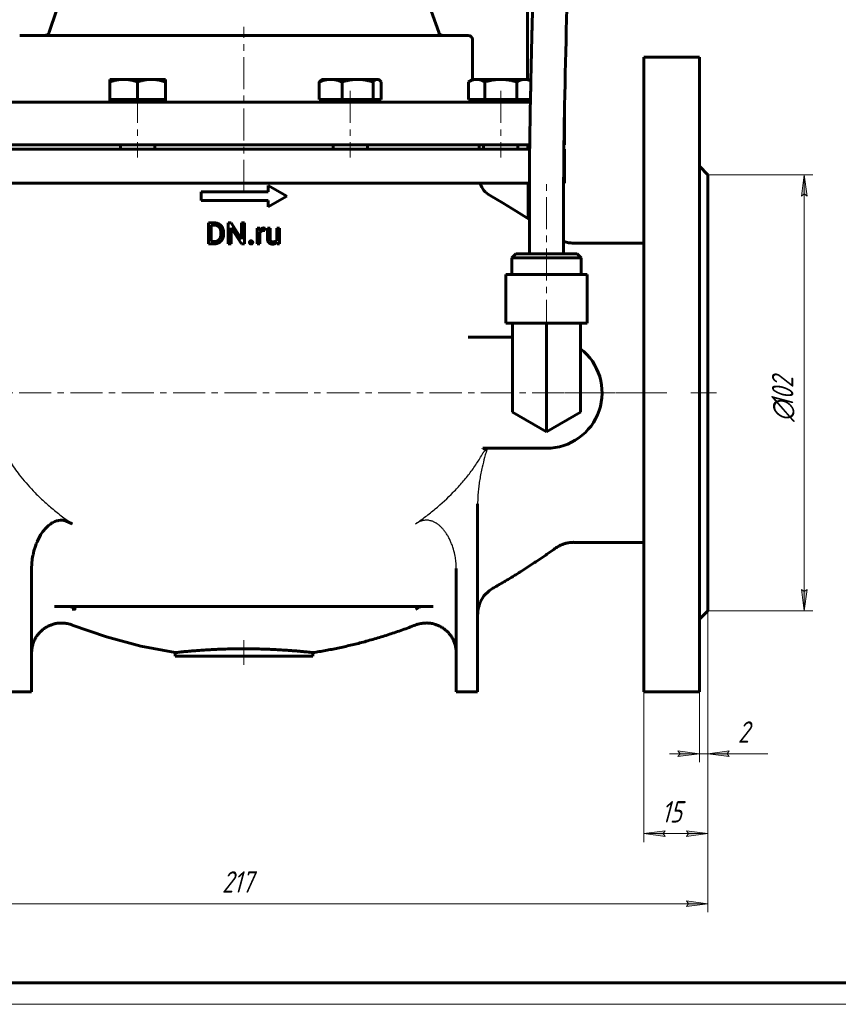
# Model space of a CAD drawing. Header units: millimetres. Extents: x 0 to 594, y 0 to 420.
# Tile 2 of 9: x 112 to 304, y 0 to 230. Entities that reach past the tile are written whole.
import ezdxf

# ---------------------------------------------------------------- set-up
doc = ezdxf.new("R2010")
doc.units = ezdxf.units.MM
for name, pattern in [('K5LT-1', [0]), ('K5LT_AXLED', [12, 7.5, -1.5, 1.5, -1.5]), ('K5LT_BASIC', [0]), ('K5LT_THIN', [0])]:
    doc.linetypes.add(name, pattern=pattern)
doc.layers.add('Системный слой', color=7, linetype='Continuous')
doc.layers.add('Системный слой (1)', color=251, linetype='Continuous', true_color=0x6c6c6c)
doc.styles.add('KDIMTEXTSTYLE', font='GOST_AU.SHX', dxfattribs={"width": 0.96, "oblique": 15, "height": 5})
doc.styles.add('KTEXTSTYLE', font='GOST_AU.SHX', dxfattribs={"width": 0.56, "height": 5})
doc.dimstyles.new('KDIMSTYLE (1.00)', dxfattribs={"dimtxt": 5, "dimasz": 1, "dimexe": 2, "dimexo": 0, "dimgap": 1, "dimtad": 1, "dimtxsty": 'KDIMTEXTSTYLE', "dimsah": 1, "dimcen": 0, "dimdle": 1, "dimadec": 0, "dimazin": 0, "dimtfac": 0.667, "dimtmove": 0, "dimatfit": 3, "dimfxl": 1, "dimtvp": 1, "dimtolj": 1, "dimtzin": 0, "dimarcsym": 0})

# ---------------------------------------------------------------- blocks, each defined once
blk = doc.blocks.new('U0')
at = {"layer": 'Системный слой (1)', "color": 143, "linetype": 'K5LT_BASIC', "lineweight": 60, "true_color": 0x33acca}
for p, q in [((164.86, 211.07), (98.61, 211.07)), ((231.86, 211.07), (164.86, 211.07))]:
    blk.add_line(p, q, dxfattribs=at)
blk = doc.blocks.new('U1')
at = {"layer": 'Системный слой (1)', "color": 143, "linetype": 'K5LT_BASIC', "lineweight": 60, "true_color": 0x33acca}
for p, q in [((231.62, 192.07), (98.61, 192.07)), ((239.86, 192.07), (239.62, 192.07))]:
    blk.add_line(p, q, dxfattribs=at)
blk = doc.blocks.new('U3')
at = {"layer": 'Системный слой (1)', "color": 143, "linetype": 'K5LT_BASIC', "lineweight": 60, "true_color": 0x33acca}
for p, q in [((231.68, 200.07), (98.61, 200.07)), ((239.86, 200.07), (239.68, 200.07))]:
    blk.add_line(p, q, dxfattribs=at)
blk = doc.blocks.new('U4')
at = {"layer": 'Системный слой (1)', "color": 143, "linetype": 'K5LT_BASIC', "lineweight": 60, "true_color": 0x33acca}
for p, q in [((98.61, 201.07), (231.69, 201.07)), ((239.69, 201.07), (239.86, 201.07))]:
    blk.add_line(p, q, dxfattribs=at)
blk = doc.blocks.new('U5')
at = {"layer": 'Системный слой (1)', "color": 143, "linetype": 'K5LT_BASIC', "lineweight": 60, "true_color": 0x33acca}
for p, q in [((164.86, 226.67), (112.42, 226.67)), ((217.3, 226.67), (164.86, 226.67))]:
    blk.add_line(p, q, dxfattribs=at)
blk = doc.blocks.new('U6')
at = {"layer": 'Системный слой (1)', "color": 143, "linetype": 'K5LT_BASIC', "lineweight": 60, "true_color": 0x33acca}
for p, q in [((189.78, 264.73), (196.36, 256.88)), ((196.36, 256.88), (202.1, 247.66)), ((202.1, 247.66), (207.01, 237.08)), ((207.01, 237.08), (210.41, 227.38))]:
    blk.add_line(p, q, dxfattribs=at)
blk = doc.blocks.new('U7')
at = {"layer": 'Системный слой (1)', "color": 143, "linetype": 'K5LT_BASIC', "lineweight": 60, "true_color": 0x33acca}
for p, q in [((137.22, 261.77), (130.97, 253.37)), ((130.97, 253.37), (125.57, 243.6)), ((125.57, 243.6), (121, 232.48)), ((121, 232.48), (119.32, 227.38))]:
    blk.add_line(p, q, dxfattribs=at)
blk = doc.blocks.new('U9')
at = {"layer": 'Системный слой (1)', "color": 143, "linetype": 'K5LT_BASIC', "lineweight": 60, "true_color": 0x33acca}
for p, q in [((196.17, 216.36), (196.02, 216.37)), ((196.32, 216.31), (196.17, 216.36)), ((196.47, 216.24), (196.32, 216.31)), ((196.63, 216.13), (196.47, 216.24)), ((196.81, 215.98), (196.63, 216.13)), ((196.99, 215.79), (196.81, 215.98))]:
    blk.add_line(p, q, dxfattribs=at)
blk = doc.blocks.new('U10')
at = {"layer": 'Системный слой (1)', "color": 143, "linetype": 'K5LT_BASIC', "lineweight": 60, "true_color": 0x33acca}
for p, q in [((231.01, 216.33), (230.54, 216.37)), ((231.47, 216.22), (231.01, 216.33)), ((231.96, 216.03), (231.47, 216.22))]:
    blk.add_line(p, q, dxfattribs=at)
blk = doc.blocks.new('U12')
at = {"layer": 'Системный слой (1)', "color": 143, "linetype": 'K5LT_BASIC', "lineweight": 60, "true_color": 0x33acca}
for p, q in [((239.97, 178.34), (239.62, 178.46)), ((240.73, 178.17), (239.97, 178.34)), ((241.31, 178.1), (240.73, 178.17)), ((241.61, 178.08), (241.31, 178.1)), ((241.75, 178.07), (241.61, 178.08)), ((241.83, 178.07), (241.75, 178.07)), ((241.86, 178.07), (241.83, 178.07)), ((241.88, 178.07), (241.86, 178.07)), ((241.89, 178.07), (241.88, 178.07)), ((241.9, 178.07), (241.89, 178.07)), ((241.89, 178.07), (241.89, 178.07)), ((241.9, 178.07), (241.9, 178.07)), ((241.9, 178.07), (241.9, 178.07)), ((241.9, 178.07), (241.9, 178.07)), ((241.9, 178.07), (241.9, 178.07)), ((241.9, 178.07), (241.9, 178.07)), ((241.9, 178.07), (241.9, 178.07)), ((241.9, 178.07), (241.9, 178.07)), ((241.9, 178.07), (241.9, 178.07)), ((241.9, 178.07), (241.9, 178.07)), ((241.9, 178.07), (241.9, 178.07))]:
    blk.add_line(p, q, dxfattribs=at)
blk = doc.blocks.new('U14')
at = {"layer": 'Системный слой (1)', "color": 143, "linetype": 'K5LT_BASIC', "lineweight": 60, "true_color": 0x33acca}
for p, q in [((120.6, 112.91), (120.09, 112.66)), ((121.06, 113.08), (120.6, 112.91)), ((121.3, 113.14), (121.06, 113.08)), ((121.42, 113.17), (121.3, 113.14)), ((121.48, 113.18), (121.42, 113.17)), ((121.51, 113.19), (121.48, 113.18)), ((121.97, 113.24), (121.51, 113.19)), ((122.51, 113.24), (121.97, 113.24)), ((122.78, 113.21), (122.51, 113.24)), ((122.92, 113.19), (122.78, 113.21)), ((122.99, 113.17), (122.92, 113.19)), ((123.02, 113.17), (122.99, 113.17)), ((123.13, 113.14), (123.02, 113.17)), ((124.73, 112.41), (123.13, 113.14)), ((117.86, 110.59), (117.32, 109.79)), ((118.14, 110.95), (117.86, 110.59)), ((118.29, 111.13), (118.14, 110.95)), ((118.36, 111.21), (118.29, 111.13)), ((118.4, 111.26), (118.36, 111.21)), ((119.14, 111.99), (118.4, 111.26)), ((119.62, 112.36), (119.14, 111.99)), ((119.87, 112.53), (119.62, 112.36)), ((119.99, 112.61), (119.87, 112.53)), ((120.06, 112.64), (119.99, 112.61)), ((120.09, 112.66), (120.06, 112.64)), ((117.32, 109.79), (116.49, 108.19)), ((115.76, 106.07), (115.54, 105.12)), ((116.1, 107.18), (115.76, 106.07)), ((116.3, 107.72), (116.1, 107.18)), ((116.41, 107.99), (116.3, 107.72)), ((116.46, 108.12), (116.41, 107.99)), ((116.49, 108.19), (116.46, 108.12)), ((115.37, 104.16), (115.26, 103.12)), ((115.45, 104.67), (115.37, 104.16)), ((115.5, 104.93), (115.45, 104.67)), ((115.52, 105.06), (115.5, 104.93)), ((115.54, 105.12), (115.52, 105.06)), ((115.26, 103.12), (115.21, 101.94)), ((115.21, 101.94), (115.21, 101.93))]:
    blk.add_line(p, q, dxfattribs=at)
blk = doc.blocks.new('U15')
at = {"layer": 'Системный слой (1)', "color": 143, "linetype": 'K5LT_BASIC', "lineweight": 60, "true_color": 0x33acca}
for p, q in [((132.71, 85.96), (124.73, 88.73)), ((140.72, 83.81), (132.71, 85.96)), ((148.75, 82.27), (140.72, 83.81))]:
    blk.add_line(p, q, dxfattribs=at)
blk = doc.blocks.new('U17')
at = {"layer": 'Системный слой (1)', "color": 143, "linetype": 'K5LT_BASIC', "lineweight": 60, "true_color": 0x33acca}
for p, q in [((225.49, 187.42), (222.42, 189.18)), ((228.56, 185.57), (225.49, 187.42)), ((231.62, 183.62), (228.56, 185.57))]:
    blk.add_line(p, q, dxfattribs=at)
blk = doc.blocks.new('U18')
at = {"layer": 'Системный слой (1)', "color": 143, "linetype": 'K5LT_BASIC', "lineweight": 60, "true_color": 0x33acca}
for p, q in [((222.19, 96.74), (223.07, 97.33)), ((220.1, 94.04), (220.98, 95.52)), ((220.98, 95.52), (222.19, 96.74)), ((219.54, 91.85), (219.63, 92.47)), ((219.63, 92.47), (219.76, 93.07)), ((219.86, 93.41), (220.1, 94.04)), ((219.52, 91.23), (219.54, 91.85))]:
    blk.add_line(p, q, dxfattribs=at)
blk = doc.blocks.new('U65')
at = {"layer": 'Системный слой (1)', "color": 143, "linetype": 'K5LT_BASIC', "lineweight": 60, "true_color": 0x33acca}
for p, q in [((231.11, 253.07), (231.12, 240.84)), ((231.12, 240.84), (231.16, 228.61)), ((231.16, 228.61), (231.2, 216.37)), ((231.27, 201.07), (231.27, 200.74)), ((231.27, 200.74), (231.27, 200.4)), ((231.27, 200.4), (231.28, 200.07)), ((231.32, 192.07), (231.33, 189.31)), ((231.33, 189.31), (231.35, 186.54)), ((231.35, 186.54), (231.36, 183.79))]:
    blk.add_line(p, q, dxfattribs=at)
blk = doc.blocks.new('D0')
at = {"layer": 'Системный слой (1)'}
for points in [[(60.86, 23.54), (61.36, 24.19), (56.36, 23.54), (61.36, 22.88)], [(273.36, 23.54), (268.36, 24.19), (268.86, 23.54), (268.36, 22.88)]]:
    blk.add_hatch(color=7, dxfattribs=at).paths.add_polyline_path(points)
at = {"layer": 'Системный слой (1)', "color": 7, "linetype": 'K5LT_THIN', "lineweight": 18, "true_color": 0xffffff}
for p, q in [((56.36, 92.07), (56.36, 21.54)), ((273.36, 92.07), (273.36, 21.54)), ((56.36, 23.54), (61.36, 24.19)), ((61.36, 22.88), (56.36, 23.54)), ((61.36, 24.19), (60.86, 23.54)), ((60.86, 23.54), (61.36, 22.88)), ((268.86, 23.54), (268.36, 24.19)), ((268.36, 24.19), (273.36, 23.54)), ((273.36, 23.54), (268.36, 22.88)), ((268.36, 22.88), (268.86, 23.54))]:
    blk.add_line(p, q, dxfattribs=at)
blk.add_wipeout([(159.72, 24.54), (159.72, 31.92), (169.59, 31.92), (169.59, 24.54)]).dxf.layer = 'Системный слой (1)'
blk.add_line((273.36, 23.54), (56.36, 23.54), dxfattribs=at)
at = {"layer": 'Системный слой (1)', "color": 7, "insert": (159.72, 31.12), "char_height": 5, "attachment_point": 1, "style": 'KTEXTSTYLE'}
blk.add_mtext('\\H5.0;\\W1.000;\\Q15;\\Q15;\\W0.960;217', dxfattribs=at)
blk = doc.blocks.new('KDIMARROW_01')
at = {"layer": 'Системный слой'}
blk.add_hatch(color=0, dxfattribs=at).paths.add_polyline_path([(0, 0), (-5, 0.66), (-4.5, 0), (-5, -0.66)])
at = {"layer": 'Системный слой', "color": 0, "linetype": 'K5LT_THIN', "lineweight": 18}
for p, q in [((-4.5, 0), (-5, 0.66)), ((-5, 0.66), (0, 0)), ((0, 0), (-5, -0.66)), ((-5, -0.66), (-4.5, 0))]:
    blk.add_line(p, q, dxfattribs=at)
at = {"layer": 'Системный слой (1)', "color": 0, "linetype": 'K5LT_THIN', "lineweight": 18}
blk.add_line((164.86, 143.07), (163.86, 143.07), dxfattribs=at)
blk = doc.blocks.new('D1')
at = {"layer": 'Системный слой (1)'}
for points in [[(296.57, 189.07), (295.91, 194.07), (295.26, 189.07), (295.91, 189.57)], [(295.91, 92.07), (296.57, 97.07), (295.91, 96.57), (295.26, 97.07)]]:
    blk.add_hatch(color=7, dxfattribs=at).paths.add_polyline_path(points)
at = {"layer": 'Системный слой (1)', "color": 7, "linetype": 'K5LT_THIN', "lineweight": 18, "true_color": 0xffffff}
for p, q in [((273.36, 194.07), (297.91, 194.07)), ((295.26, 189.07), (295.91, 194.07)), ((295.91, 194.07), (296.57, 189.07)), ((295.91, 189.57), (295.26, 189.07)), ((296.57, 189.07), (295.91, 189.57)), ((295.91, 92.07), (295.26, 97.07)), ((295.26, 97.07), (295.91, 96.57)), ((295.91, 96.57), (296.57, 97.07)), ((296.57, 97.07), (295.91, 92.07)), ((273.36, 92.07), (297.91, 92.07))]:
    blk.add_line(p, q, dxfattribs=at)
blk.add_wipeout([(294.91, 136.28), (287.53, 136.28), (287.53, 149.33), (294.91, 149.33)]).dxf.layer = 'Системный слой (1)'
blk.add_line((295.91, 194.07), (295.91, 92.07), dxfattribs=at)
at = {"layer": 'Системный слой (1)', "color": 7, "char_height": 5, "attachment_point": 1, "rotation": 90, "style": 'KTEXTSTYLE'}
for s, insert in [('\\H5.0;\\W1.000;\\Q15;\\Q15;\\W0.960;102', (288.33, 139.58)), ('\\H5.0;\\W1.000;\\Q15;\\Q15;\\W0.960;∅', (288.33, 136.28))]:
    blk.add_mtext(s, dxfattribs=dict(at, insert=insert))
blk = doc.blocks.new('D2')
at = {"layer": 'Системный слой (1)', "color": 7, "linetype": 'K5LT_THIN', "lineweight": 18, "true_color": 0xffffff}
for p, q in [((273.36, 92.07), (273.36, 37.94)), ((258.36, 73.07), (258.36, 37.94))]:
    blk.add_line(p, q, dxfattribs=at)
blk.add_wipeout([(262.51, 40.94), (262.51, 48.32), (268.95, 48.32), (268.95, 40.94)]).dxf.layer = 'Системный слой (1)'
at = {"layer": 'Системный слой (1)'}
for points in [[(262.86, 39.94), (263.36, 40.6), (258.36, 39.94), (263.36, 39.28)], [(268.36, 39.28), (273.36, 39.94), (268.36, 40.6), (268.86, 39.94)]]:
    blk.add_hatch(color=7, dxfattribs=at).paths.add_polyline_path(points)
at = {"layer": 'Системный слой (1)', "color": 7, "linetype": 'K5LT_THIN', "lineweight": 18, "true_color": 0xffffff}
for p, q in [((258.36, 39.94), (263.36, 40.6)), ((263.36, 39.28), (258.36, 39.94)), ((258.36, 39.94), (273.36, 39.94)), ((263.36, 40.6), (262.86, 39.94)), ((262.86, 39.94), (263.36, 39.28)), ((268.86, 39.94), (268.36, 40.6)), ((268.36, 40.6), (273.36, 39.94)), ((273.36, 39.94), (268.36, 39.28)), ((268.36, 39.28), (268.86, 39.94))]:
    blk.add_line(p, q, dxfattribs=at)
at = {"layer": 'Системный слой (1)', "color": 7, "insert": (262.51, 47.53), "char_height": 5, "attachment_point": 1, "style": 'KTEXTSTYLE'}
blk.add_mtext('\\H5.0;\\W1.000;\\Q15;\\Q15;\\W0.960;15', dxfattribs=at)
blk = doc.blocks.new('D3')
at = {"layer": 'Системный слой (1)'}
for points in [[(271.36, 58.62), (266.36, 59.27), (266.86, 58.62), (266.36, 57.96)], [(277.86, 58.62), (278.36, 59.27), (273.36, 58.62), (278.36, 57.96)]]:
    blk.add_hatch(color=7, dxfattribs=at).paths.add_polyline_path(points)
at = {"layer": 'Системный слой (1)', "color": 7, "linetype": 'K5LT_THIN', "lineweight": 18, "true_color": 0xffffff}
for p, q in [((273.36, 92.07), (273.36, 56.62)), ((271.36, 73.07), (271.36, 56.62)), ((271.36, 58.62), (264.36, 58.62)), ((271.36, 58.62), (266.36, 59.27)), ((266.36, 59.27), (266.86, 58.62)), ((266.86, 58.62), (266.36, 57.96)), ((266.36, 57.96), (271.36, 58.62)), ((273.36, 58.62), (271.36, 58.62)), ((278.36, 59.27), (273.36, 58.62)), ((273.36, 58.62), (278.36, 57.96)), ((273.36, 58.62), (278.36, 58.62)), ((277.86, 58.62), (278.36, 59.27)), ((278.36, 57.96), (277.86, 58.62))]:
    blk.add_line(p, q, dxfattribs=at)
blk.add_wipeout([(280.36, 59.62), (280.36, 67), (285.16, 67), (285.16, 59.62)]).dxf.layer = 'Системный слой (1)'
for p, q in [((273.36, 58.62), (280.36, 58.62)), ((278.36, 58.62), (287.36, 58.62))]:
    blk.add_line(p, q, dxfattribs=at)
at = {"layer": 'Системный слой (1)', "color": 7, "insert": (280.36, 66.2), "char_height": 5, "attachment_point": 1, "style": 'KTEXTSTYLE'}
blk.add_mtext('\\H5.0;\\W1.000;\\Q15;\\Q15;\\W0.960;2', dxfattribs=at)
blk = doc.blocks.new('U116')
at = {"color": 143, "linetype": 'K5LT_BASIC', "lineweight": 60, "true_color": 0x33acca}
blk.add_line((589, 5), (20, 5), dxfattribs=at)
at = {"color": 7, "linetype": 'K5LT_THIN', "lineweight": 18, "true_color": 0xffffff}
blk.add_line((594, 0), (0, 0), dxfattribs=at)

msp = doc.modelspace()

# ---------------------------------------------------------------- linework, layer by layer
at = {"layer": 'Системный слой (1)', "color": 30, "linetype": 'K5LT_AXLED', "lineweight": 18, "true_color": 0xff8000}
for p, q in [((164.863, 190.072), (164.863, 228.672)), ((139.988, 213.672), (139.988, 198.072)), ((189.737, 213.672), (189.737, 198.072)), ((224.915, 213.672), (224.915, 198.072)), ((235.616, 157.328), (235.616, 192.584)), ((263.78, 143.072), (85.825, 143.072)), ((239.9, 143.072), (260.363, 143.072)), ((269.363, 143.072), (275.363, 143.072)), ((164.863, 79.422), (164.863, 85.173))]:
    msp.add_line(p, q, dxfattribs=at)
at = {"layer": 'Системный слой (1)', "color": 143, "linetype": 'K5LT_BASIC', "lineweight": 60, "true_color": 0x33acca}
for p, q in [((218.304, 216.308), (218.304, 225.672)), ((271.363, 221.572), (258.363, 221.572)), ((258.363, 221.572), (258.363, 73.072)), ((271.363, 221.572), (271.363, 73.072)), ((133.488, 216.372), (136.738, 216.372)), ((133.488, 215.792), (133.488, 216.372)), ((133.488, 211.672), (133.488, 215.792)), ((136.738, 216.372), (143.238, 216.372)), ((139.988, 211.672), (139.988, 215.792)), ((143.238, 216.372), (146.488, 216.372)), ((146.488, 216.372), (146.488, 215.792)), ((146.488, 211.672), (146.488, 215.792)), ((182.488, 211.672), (182.488, 215.792)), ((183.237, 216.372), (183.008, 216.24)), ((183.237, 216.372), (185.141, 216.372)), ((185.141, 216.372), (191.42, 216.372)), ((187.795, 211.672), (187.795, 215.792)), ((191.42, 216.372), (196.016, 216.372)), ((195.045, 211.672), (195.045, 215.792)), ((196.016, 216.372), (196.237, 216.372)), ((196.237, 216.372), (196.467, 216.24)), ((196.987, 211.672), (196.987, 215.792)), ((218.415, 216.372), (217.41, 215.792)), ((217.41, 211.672), (217.41, 215.792)), ((218.415, 216.372), (219.286, 216.372)), ((219.286, 216.372), (224.915, 216.372)), ((221.162, 211.672), (221.162, 215.792)), ((224.915, 216.372), (230.544, 216.372)), ((228.668, 211.672), (228.668, 215.792)), ((230.544, 216.372), (231.415, 216.372)), ((231.415, 216.372), (231.961, 216.057)), ((136.738, 211.672), (133.488, 211.672)), ((133.488, 211.672), (133.488, 211.072)), ((139.988, 211.672), (136.738, 211.672)), ((143.238, 211.672), (139.988, 211.672)), ((146.488, 211.672), (143.238, 211.672)), ((146.488, 211.672), (146.488, 211.072)), ((185.141, 211.672), (182.488, 211.672)), ((183.237, 211.672), (183.237, 211.072)), ((187.795, 211.672), (185.141, 211.672)), ((191.42, 211.672), (187.795, 211.672)), ((195.045, 211.672), (191.42, 211.672)), ((196.016, 211.672), (195.045, 211.672)), ((196.987, 211.672), (196.016, 211.672)), ((196.237, 211.672), (196.237, 211.072)), ((219.286, 211.672), (217.41, 211.672)), ((218.415, 211.672), (218.415, 211.072)), ((221.162, 211.672), (219.286, 211.672)), ((224.915, 211.672), (221.162, 211.672)), ((228.668, 211.672), (224.915, 211.672)), ((230.544, 211.672), (228.668, 211.672)), ((231.87, 211.672), (230.544, 211.672)), ((231.415, 211.672), (231.415, 211.072)), ((239.863, 201.072), (239.863, 210.072)), ((135.988, 201.072), (135.988, 200.072)), ((143.988, 201.072), (143.988, 200.072)), ((185.737, 201.072), (185.737, 200.072)), ((193.737, 201.072), (193.737, 200.072)), ((219.863, 201.072), (219.863, 200.072)), ((220.915, 201.072), (220.915, 200.072)), ((228.915, 201.072), (228.915, 200.072)), ((239.863, 200.072), (239.863, 192.072)), ((273.363, 194.072), (271.363, 196.072)), ((273.363, 194.072), (273.363, 92.072)), ((170.533, 191.577), (170.533, 190.077)), ((174.863, 189.077), (170.533, 191.577)), ((154.863, 190.077), (154.863, 188.077)), ((170.533, 190.077), (154.863, 190.077)), ((174.863, 189.077), (170.533, 186.577)), ((231.616, 175.584), (231.616, 190.584)), ((239.616, 175.584), (239.616, 190.584)), ((170.533, 188.077), (154.863, 188.077)), ((170.533, 188.077), (170.533, 186.577)), ((156.567, 182.797), (156.567, 177.906)), ((157.951, 182.797), (156.567, 182.797)), ((157.215, 182.266), (157.215, 178.433)), ((157.951, 182.266), (157.215, 182.266)), ((161.846, 182.797), (161.197, 182.797)), ((161.197, 182.797), (161.197, 177.906)), ((164.318, 179.015), (161.846, 182.797)), ((164.959, 182.797), (164.318, 182.797)), ((164.318, 182.797), (164.318, 179.015)), ((164.959, 182.797), (164.959, 177.906)), ((159.466, 180.503), (159.466, 180.204)), ((160.107, 180.496), (160.107, 180.204)), ((164.308, 177.906), (161.846, 181.678)), ((161.846, 181.678), (161.846, 177.906)), ((167.982, 181.54), (167.982, 177.906)), ((168.587, 181.54), (167.982, 181.54)), ((168.599, 181.125), (168.587, 181.54)), ((168.604, 180.488), (168.604, 177.906)), ((169.739, 181.561), (169.736, 180.983)), ((170.35, 181.54), (170.35, 179.196)), ((170.972, 181.54), (170.35, 181.54)), ((170.972, 181.54), (170.972, 179.189)), ((172.587, 181.54), (172.587, 178.896)), ((173.212, 181.54), (172.587, 181.54)), ((173.212, 181.54), (173.212, 177.906)), ((157.215, 177.906), (156.567, 177.906)), ((157.89, 178.433), (157.215, 178.433)), ((157.89, 177.906), (157.215, 177.906)), ((161.846, 177.906), (161.197, 177.906)), ((164.959, 177.906), (164.308, 177.906)), ((168.604, 177.906), (167.982, 177.906)), ((172.617, 177.906), (172.605, 178.266)), ((173.212, 177.906), (172.617, 177.906)), ((241.9, 178.072), (258.363, 178.072)), ((228.472, 175.584), (227.52, 174.632)), ((242.76, 175.584), (228.472, 175.584)), ((242.76, 175.584), (243.712, 174.632)), ((227.52, 170.708), (227.52, 174.632)), ((227.52, 174.632), (243.712, 174.632)), ((243.712, 170.708), (243.712, 174.632)), ((245.141, 170.708), (226.091, 170.708)), ((226.091, 159.328), (226.091, 170.708)), ((245.141, 159.328), (245.141, 170.708)), ((245.141, 159.328), (226.091, 159.328)), ((227.691, 159.328), (227.691, 143.072)), ((235.616, 159.328), (235.616, 143.072)), ((243.541, 159.328), (243.541, 143.072)), ((221.685, 156.072), (217.325, 156.072)), ((227.691, 156.072), (221.685, 156.072)), ((227.691, 138.497), (227.691, 143.072)), ((235.616, 133.922), (235.616, 143.072)), ((243.541, 138.497), (243.541, 143.072)), ((235.616, 133.922), (227.691, 138.497)), ((243.541, 138.497), (235.616, 133.922)), ((221.685, 130.072), (220.69, 130.072)), ((221.685, 130.072), (235.616, 130.072)), ((219.516, 117.096), (219.516, 73.072)), ((241.9, 108.072), (258.363, 108.072)), ((115.21, 101.933), (115.21, 73.072)), ((214.516, 101.933), (214.516, 73.072)), ((209.14, 93.072), (120.584, 93.072)), ((219.863, 93.072), (219.722, 93.072)), ((219.863, 93.41), (219.863, 93.072)), ((273.363, 92.072), (271.363, 90.072)), ((148.746, 82.273), (148.746, 81.422)), ((180.979, 81.422), (148.746, 81.422)), ((180.979, 82.273), (180.979, 81.422)), ((110.21, 73.072), (115.21, 73.072)), ((214.516, 73.072), (219.516, 73.072)), ((271.363, 73.072), (258.363, 73.072))]:
    msp.add_line(p, q, dxfattribs=at)
for centre, radius, start, end in [((217.304, 225.672), 1, 0, 90), ((219.304, 212.072), 1, 203.57193, 207.28422), ((238.863, 210.072), 1, 0, 11.1652), ((224.863, 193.548), 5, 197.41449, 240.80048), ((235.616, 143.072), 13, 270, 52.43941)]:
    msp.add_arc(centre, radius, start, end, dxfattribs=at)
for points, degree, knots in [([(198.459, 397.543), (198.923, 397.543), (199.385, 397.533), (200.47, 397.483), (201.092, 397.435), (202.716, 397.256), (203.718, 397.091), (205.666, 396.655), (206.61, 396.39), (208.483, 395.748), (209.421, 395.366), (211.238, 394.501), (212.116, 394.022), (213.48, 393.177), (213.98, 392.845), (215.382, 391.849), (216.281, 391.13), (218.074, 389.526), (218.966, 388.631), (220.756, 386.634), (221.637, 385.532), (223.325, 383.192), (224.129, 381.956), (225.65, 379.385), (226.367, 378.047), (227.714, 375.308), (228.343, 373.906), (229.454, 371.222), (229.948, 369.937), (230.883, 367.331), (231.324, 366.01), (232.158, 363.342), (232.551, 361.996), (233.507, 358.503), (234.038, 356.342), (235.012, 351.982), (235.454, 349.789), (236.191, 345.77), (236.497, 343.957), (237.349, 338.5), (237.833, 334.817), (238.265, 330.979), (238.287, 330.816), (238.347, 330.13), (238.425, 329.612), (238.889, 324.277), (239.374, 319.49), (239.866, 312.023), (240.029, 309.373), (240.229, 304.858), (240.323, 302.964), (240.489, 298.449), (240.575, 295.833), (240.814, 286.479), (240.813, 279.7), (240.896, 272.425), (240.889, 271.908), (240.891, 270.276), (240.889, 269.18), (240.859, 264.742), (240.833, 261.406), (240.778, 255.548), (240.736, 253.001), (240.476, 237.096), (240.121, 223.674), (239.8, 208.153), (239.765, 206.033), (239.718, 202.973), (239.7, 202.023), (239.689, 200.739), (239.681, 200.405), (239.659, 197.405), (239.636, 194.739), (239.615, 191.627), (239.616, 191.181), (239.616, 190.692), (239.616, 190.629), (239.616, 190.584)], 3, [0, 0, 0, 0, 0.2367398, 0.2367398, 0.5523929, 0.5523929, 1.0601969, 1.0601969, 1.544577, 1.544577, 2.0325219, 2.0325219, 2.5056027, 2.5056027, 2.786157, 2.786157, 3.3095432, 3.3095432, 3.8676201, 3.8676201, 4.4866758, 4.4866758, 5.1076555, 5.1076555, 5.7286352, 5.7286352, 6.3496149, 6.3496149, 6.902071, 6.902071, 7.4545271, 7.4545271, 8.0069832, 8.0069832, 8.878645, 8.878645, 9.7503067, 9.7503067, 10.4647525, 10.4647525, 11.8936441, 11.8936441, 11.957174, 11.957174, 12.1596985, 12.1596985, 14.0275982, 14.0275982, 15.0393762, 15.0393762, 15.7710527, 15.7710527, 16.7866206, 16.7866206, 19.3923494, 19.3923494, 19.5944868, 19.5944868, 20.0224919, 20.0224919, 21.3096182, 21.3096182, 22.284422, 22.284422, 27.4673207, 27.4673207, 28.2839464, 28.2839464, 28.6508928, 28.6508928, 28.7793703, 28.7793703, 29.8086143, 29.8086143, 29.9805003, 29.9805003, 29.9976215, 29.9976215, 29.9976215, 29.9976215]), ([(198.459, 389.543), (199.285, 389.543), (200.101, 389.499), (201.643, 389.323), (202.362, 389.201), (203.733, 388.886), (204.39, 388.698), (205.689, 388.244), (206.325, 387.983), (207.607, 387.366), (208.245, 387.014), (209.504, 386.223), (210.129, 385.781), (210.895, 385.175), (211.052, 385.047), (211.894, 384.343), (212.571, 383.71), (213.965, 382.254), (214.677, 381.42), (216.13, 379.531), (216.868, 378.453), (218.221, 376.26), (218.838, 375.16), (220.009, 372.879), (220.562, 371.702), (221.605, 369.3), (222.094, 368.077), (222.996, 365.651), (223.412, 364.449), (224.2, 362.013), (224.574, 360.775), (225.495, 357.524), (226.01, 355.497), (226.956, 351.402), (227.387, 349.333), (228.025, 345.976), (228.255, 344.687), (228.906, 340.823), (229.29, 338.241), (229.867, 333.9), (230.079, 332.162), (230.334, 329.921), (230.391, 329.413), (230.57, 327.704), (230.696, 326.505), (231.473, 318.431), (231.926, 311.467), (232.284, 303.587), (232.325, 302.638), (232.412, 300.41), (232.475, 299.136), (232.67, 290.013), (232.872, 282.137), (232.889, 273.692), (232.89, 273.067), (232.89, 271.93), (232.896, 271.419), (232.876, 269.958), (232.888, 269.019), (232.859, 264.742), (232.851, 261.404), (232.66, 248.672), (232.49, 239.323), (232.239, 228.316), (232.202, 226.775), (232.1, 222.169), (232.029, 219.12), (231.961, 216.038), (231.961, 216.02), (231.93, 214.558), (231.902, 213.112), (231.866, 211.473), (231.862, 211.272), (231.791, 207.742), (231.75, 204.404), (231.685, 200.74), (231.681, 200.405), (231.658, 197.859), (231.632, 195.648), (231.62, 192.981), (231.619, 192.529), (231.617, 191.579), (231.616, 191.074), (231.616, 190.584)], 3, [0, 0, 0, 0, 0.5128274, 0.5128274, 0.9633147, 0.9633147, 1.3823798, 1.3823798, 1.8004774, 1.8004774, 2.2156063, 2.2156063, 2.6340813, 2.6340813, 2.7442583, 2.7442583, 3.2201145, 3.2201145, 3.7482523, 3.7482523, 4.3577321, 4.3577321, 4.916947, 4.916947, 5.4761619, 5.4761619, 6.0353768, 6.0353768, 6.5697468, 6.5697468, 7.1041169, 7.1041169, 7.9661339, 7.9661339, 8.828151, 8.828151, 9.3598415, 9.3598415, 10.4232224, 10.4232224, 11.1281492, 11.1281492, 11.3353124, 11.3353124, 11.8241419, 11.8241419, 14.625981, 14.625981, 15.0103738, 15.0103738, 15.5291672, 15.5291672, 18.7024563, 18.7024563, 18.9561097, 18.9561097, 19.1642918, 19.1642918, 19.5477813, 19.5477813, 20.896602, 20.896602, 24.701958, 24.701958, 25.3251477, 25.3251477, 26.5669107, 26.5669107, 26.5744593, 26.5744593, 27.1580496, 27.1580496, 27.2386994, 27.2386994, 28.5867422, 28.5867422, 28.7213537, 28.7213537, 29.6159124, 29.6159124, 29.7995151, 29.7995151, 29.9975085, 29.9975085, 29.9975085, 29.9975085]), ([(118.363, 226.672), (118.363, 226.672), (118.363, 226.672), (118.406, 226.675), (118.448, 226.675), (118.5, 226.682), (118.51, 226.683), (118.537, 226.688), (118.553, 226.691), (118.577, 226.696), (118.585, 226.698), (118.596, 226.7), (118.6, 226.701), (118.605, 226.703), (118.607, 226.703), (118.611, 226.704), (118.612, 226.704), (118.616, 226.705), (118.617, 226.706), (118.622, 226.707), (118.625, 226.708), (118.635, 226.71), (118.641, 226.712), (118.66, 226.718), (118.673, 226.722), (118.71, 226.735), (118.735, 226.744), (118.8, 226.772), (118.84, 226.792), (118.915, 226.838), (118.951, 226.862), (119.019, 226.916), (119.05, 226.945), (119.111, 227.008), (119.14, 227.042), (119.193, 227.113), (119.217, 227.151), (119.26, 227.229), (119.279, 227.269), (119.304, 227.333), (119.312, 227.356), (119.319, 227.379)], 3, [0, 0, 0, 0, 0.0007402, 0.0007402, 2.9086237, 2.9086237, 3.5994299, 3.5994299, 4.7408175, 4.7408175, 5.2826521, 5.2826521, 5.5398694, 5.5398694, 5.6619745, 5.6619745, 5.7840796, 5.7840796, 5.8991062, 5.8991062, 6.12562, 6.12562, 6.576878, 6.576878, 7.4758548, 7.4758548, 9.2738083, 9.2738083, 12.3228529, 12.3228529, 15.2971106, 15.2971106, 18.2256668, 18.2256668, 21.2493878, 21.2493878, 24.307853, 24.307853, 27.3431721, 27.3431721, 29, 29, 29, 29]), ([(211.362, 226.672), (211.362, 226.672), (211.362, 226.672), (211.32, 226.675), (211.277, 226.675), (211.225, 226.682), (211.215, 226.683), (211.188, 226.688), (211.172, 226.691), (211.148, 226.696), (211.14, 226.698), (211.129, 226.7), (211.125, 226.701), (211.12, 226.703), (211.118, 226.703), (211.115, 226.704), (211.113, 226.704), (211.11, 226.705), (211.108, 226.706), (211.103, 226.707), (211.1, 226.708), (211.09, 226.71), (211.084, 226.712), (211.065, 226.718), (211.053, 226.722), (211.015, 226.735), (210.991, 226.744), (210.926, 226.772), (210.886, 226.792), (210.81, 226.838), (210.774, 226.862), (210.707, 226.916), (210.675, 226.945), (210.614, 227.008), (210.586, 227.041), (210.533, 227.113), (210.508, 227.151), (210.465, 227.229), (210.446, 227.269), (210.421, 227.333), (210.413, 227.356), (210.406, 227.379)], 3, [0, 0, 0, 0, 0.0007402, 0.0007402, 2.9085174, 2.9085174, 3.5995137, 3.5995137, 4.7408146, 4.7408146, 5.2826217, 5.2826217, 5.5398324, 5.5398324, 5.6619374, 5.6619374, 5.7840425, 5.7840425, 5.899069, 5.899069, 6.1255827, 6.1255827, 6.5768405, 6.5768405, 7.4758168, 7.4758168, 9.2737693, 9.2737693, 12.3227595, 12.3227595, 15.2968713, 15.2968713, 18.2252183, 18.2252183, 21.2489008, 21.2489008, 24.3076061, 24.3076061, 27.3434998, 27.3434998, 29, 29, 29, 29]), ([(169.464, 181.608), (169.168, 181.608), (168.741, 181.356), (168.601, 181.129), (168.599, 181.125)], 2, [0, 0, 0, 1.4876313, 2.9752626, 3, 3, 3]), ([(168.604, 180.488), (168.668, 180.641), (168.889, 180.875), (169.054, 180.943)], 2, [0, 0, 0, 0.9676076, 2, 2, 2]), ([(221.645, 129.694), (221.644, 129.694), (221.641, 129.696), (221.637, 129.697), (221.632, 129.699), (221.626, 129.701), (221.588, 129.716), (221.483, 129.757), (221.337, 129.815), (221.176, 129.879), (220.998, 129.951), (220.834, 130.016), (220.724, 130.059), (220.69, 130.072)], 3, [0, 0, 0, 0, 0.0531014, 0.106953, 0.1617365, 0.2381782, 0.3548507, 1.662981, 4.4526949, 6.3395353, 8.5626332, 12.3265661, 14, 14, 14, 14]), ([(241.9, 108.073), (241.9, 108.073), (241.899, 108.073), (241.898, 108.073), (241.897, 108.073), (241.894, 108.073), (241.892, 108.073), (241.887, 108.073), (241.884, 108.073), (241.874, 108.073), (241.868, 108.073), (241.849, 108.073), (241.836, 108.073), (241.799, 108.072), (241.774, 108.072), (241.702, 108.07), (241.654, 108.069), (241.513, 108.063), (241.421, 108.057), (241.147, 108.034), (240.967, 108.012), (240.503, 107.936), (240.22, 107.872), (239.664, 107.71), (239.391, 107.612), (238.859, 107.383), (238.601, 107.252), (238.173, 107.001), (237.999, 106.889), (237.831, 106.769)], 3, [0, 0, 0, 0, 0.0086951, 0.0086951, 0.0217376, 0.0217376, 0.0456491, 0.0456491, 0.0912981, 0.0912981, 0.1804225, 0.1804225, 0.3543237, 0.3543237, 0.693431, 0.693431, 1.3542556, 1.3542556, 2.6411247, 2.6411247, 5.1453029, 5.1453029, 9.1451942, 9.1451942, 13.1450855, 13.1450855, 17.1449769, 17.1449769, 19.999066, 19.999066, 19.999066, 19.999066]), ([(124.73, 92.42), (125.257, 92.396), (125.582, 92.493), (124.843, 92.843), (124.367, 93.021), (123.965, 93.072), (123.757, 93.072)], 3, [0, 0, 0, 0, 1.6480339, 3.2947954, 5.0783783, 7, 7, 7, 7]), ([(204.995, 92.42), (205.085, 92.49), (205.223, 92.587), (205.43, 92.71), (205.625, 92.811), (205.86, 92.909), (206.1, 92.984), (206.308, 93.03), (206.535, 93.063), (206.692, 93.072), (206.796, 93.072)], 3, [0, 0, 0, 0, 1.8195227, 2.7307413, 3.9483868, 5.474589, 7.0039667, 8.2311435, 9.1534821, 11, 11, 11, 11]), ([(219.863, 93.41), (219.863, 93.41), (219.861, 93.406), (219.854, 93.392), (219.846, 93.375), (219.833, 93.349), (219.816, 93.312), (219.794, 93.263), (219.772, 93.208), (219.748, 93.146), (219.731, 93.098), (219.722, 93.072)], 3, [0, 0, 0, 0, 1.9024652, 3.0298027, 4.28362, 5.4061806, 7.0373421, 8.4100026, 9.6889932, 10.8796261, 12, 12, 12, 12]), ([(124.73, 88.732), (124.728, 88.733), (124.724, 88.735), (124.718, 88.737), (124.714, 88.738), (124.703, 88.743), (124.696, 88.745), (124.676, 88.753), (124.663, 88.758), (124.623, 88.773), (124.597, 88.782), (124.519, 88.81), (124.468, 88.828), (124.315, 88.878), (124.214, 88.909), (123.912, 88.994), (123.711, 89.041), (123.204, 89.136), (122.896, 89.173), (122.278, 89.207), (121.967, 89.203), (121.355, 89.156), (121.053, 89.112), (120.462, 88.986), (120.174, 88.905), (119.602, 88.703), (119.319, 88.582), (118.768, 88.302), (118.5, 88.143), (117.989, 87.793), (117.746, 87.602), (117.303, 87.203), (117.101, 86.996), (116.724, 86.559), (116.548, 86.328), (116.223, 85.84), (116.074, 85.583), (115.813, 85.054), (115.699, 84.783), (115.5, 84.212), (115.417, 83.912), (115.292, 83.305), (115.249, 82.999), (115.216, 82.528), (115.21, 82.365), (115.21, 82.202)], 3, [0.0005184, 0.0005184, 0.0005184, 0.0005184, 0.0126526, 0.0126526, 0.0316315, 0.0316315, 0.0664261, 0.0664261, 0.1328522, 0.1328522, 0.2625413, 0.2625413, 0.5155932, 0.5155932, 1.0090444, 1.0090444, 1.9706417, 1.9706417, 3.4050089, 3.4050089, 4.8436151, 4.8436151, 6.2573305, 6.2573305, 7.643846, 7.643846, 9.0711934, 9.0711934, 10.5133692, 10.5133692, 11.9448539, 11.9448539, 13.2819201, 13.2819201, 14.6253608, 14.6253608, 16.0032334, 16.0032334, 17.3642894, 17.3642894, 18.8058402, 18.8058402, 20.2395171, 20.2395171, 20.9980231, 20.9980231, 20.9980231, 20.9980231]), ([(204.995, 88.733), (204.998, 88.734), (205.002, 88.736), (205.008, 88.738), (205.012, 88.74), (205.023, 88.744), (205.03, 88.747), (205.05, 88.754), (205.063, 88.759), (205.103, 88.774), (205.129, 88.784), (205.207, 88.811), (205.258, 88.829), (205.411, 88.879), (205.512, 88.91), (205.814, 88.995), (206.015, 89.042), (206.522, 89.137), (206.83, 89.174), (207.448, 89.208), (207.758, 89.205), (208.371, 89.157), (208.673, 89.114), (209.264, 88.988), (209.552, 88.906), (210.123, 88.705), (210.407, 88.583), (210.958, 88.303), (211.226, 88.145), (211.737, 87.795), (211.98, 87.603), (212.423, 87.204), (212.625, 86.998), (213.002, 86.56), (213.178, 86.329), (213.503, 85.841), (213.652, 85.584), (213.913, 85.055), (214.027, 84.784), (214.225, 84.213), (214.308, 83.913), (214.434, 83.306), (214.476, 83), (214.51, 82.529), (214.516, 82.366), (214.516, 82.203)], 3, [0, 0, 0, 0, 0.0126527, 0.0126527, 0.0316319, 0.0316319, 0.0664269, 0.0664269, 0.1328538, 0.1328538, 0.2625445, 0.2625445, 0.5155995, 0.5155995, 1.0090566, 1.0090566, 1.9706654, 1.9706654, 3.4050753, 3.4050753, 4.8437282, 4.8437282, 6.257487, 6.257487, 7.6440497, 7.6440497, 9.0714381, 9.0714381, 10.5136425, 10.5136425, 11.9451394, 11.9451394, 13.2822069, 13.2822069, 14.6258613, 14.6258613, 16.0037125, 16.0037125, 17.3647537, 17.3647537, 18.8062626, 18.8062626, 20.2398843, 20.2398843, 20.9980231, 20.9980231, 20.9980231, 20.9980231]), ([(148.746, 82.273), (148.747, 82.273), (148.812, 82.28), (149.101, 82.312), (149.515, 82.357), (149.97, 82.405), (150.551, 82.464), (151.363, 82.543), (152.176, 82.616), (152.889, 82.677), (153.411, 82.719), (154.371, 82.793), (155.316, 82.859), (156.487, 82.931), (157.543, 82.989), (158.605, 83.039), (159.958, 83.092), (161.65, 83.143), (163.451, 83.169), (164.535, 83.173), (164.863, 83.173)], 3, [0, 0, 0, 0, 1.4618632, 2.9396691, 4.3563815, 5.2706177, 6.1373464, 7.8341857, 9.3107813, 9.5203471, 10.5722207, 11.2103182, 12.7993279, 13.5811322, 14.7100928, 15.819631, 16.4807102, 18.3063483, 20.187747, 21, 21, 21, 21]), ([(164.863, 83.173), (165.541, 83.173), (166.899, 83.164), (168.909, 83.121), (170.61, 83.062), (171.857, 83.005), (173.063, 82.942), (174.28, 82.868), (175.337, 82.794), (176.154, 82.732), (176.754, 82.684), (177.596, 82.612), (178.206, 82.557), (178.799, 82.5), (179.177, 82.463), (179.738, 82.407), (180.218, 82.356), (180.633, 82.311), (180.906, 82.281), (180.979, 82.273), (180.979, 82.273)], 3, [0, 0, 0, 0, 1.6858364, 3.3767043, 5.0727674, 6.1331488, 6.7686647, 8.4615747, 9.7326418, 10.1577146, 11.2275936, 11.8737922, 13.3857009, 13.8180904, 14.6831841, 15.3278966, 17.029264, 18.0641267, 19.3514562, 21, 21, 21, 21])]:
    msp.add_open_spline(points, degree=degree, knots=knots, dxfattribs=at)
for points, weights in [([(136.738, 216.372), (135.23, 216.372), (133.488, 215.792)], [1, 1.0379548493, 1]), ([(139.988, 215.792), (138.247, 216.372), (136.738, 216.372)], [1, 1.0379548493, 1]), ([(143.238, 216.372), (141.73, 216.372), (139.988, 215.792)], [1, 1.0379548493, 1]), ([(146.488, 215.792), (144.747, 216.372), (143.238, 216.372)], [1, 1.0379548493, 1]), ([(185.141, 216.372), (183.91, 216.372), (182.488, 215.792)], [1, 1.0379548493, 1]), ([(182.488, 215.792), (182.762, 216.098), (183.008, 216.24)], [1, 1.01965971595, 1.01895289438]), ([(187.795, 215.792), (186.373, 216.372), (185.141, 216.372)], [1, 1.0379548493, 1]), ([(191.42, 216.372), (189.737, 216.372), (187.795, 215.792)], [1, 1.0379548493, 1]), ([(195.045, 215.792), (193.102, 216.372), (191.42, 216.372)], [1, 1.0379548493, 1]), ([(196.016, 216.372), (195.565, 216.372), (195.045, 215.792)], [1, 1.0379548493, 1]), ([(219.286, 216.372), (218.415, 216.372), (217.41, 215.792)], [1, 1.0379548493, 1]), ([(221.162, 215.792), (220.157, 216.372), (219.286, 216.372)], [1, 1.0379548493, 1]), ([(224.915, 216.372), (223.173, 216.372), (221.162, 215.792)], [1, 1.0379548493, 1]), ([(228.668, 215.792), (226.657, 216.372), (224.915, 216.372)], [1, 1.0379548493, 1]), ([(230.544, 216.372), (229.673, 216.372), (228.668, 215.792)], [1, 1.0379548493, 1])]:
    msp.add_rational_spline(points, weights, degree=2, dxfattribs=at)
for points in [[(160.107, 180.496), (160.107, 181.026), (159.798, 181.876), (159.224, 182.478), (158.431, 182.797), (157.951, 182.797)], [(159.466, 180.503), (159.466, 180.922), (159.264, 181.577), (158.875, 182.031), (158.314, 182.266), (157.951, 182.266)], [(157.89, 177.906), (158.401, 177.906), (159.217, 178.225), (159.798, 178.823), (160.107, 179.673), (160.107, 180.204)], [(157.89, 178.433), (158.414, 178.433), (159.113, 178.873), (159.466, 179.669), (159.466, 180.204)], [(169.054, 180.943), (169.218, 181.01), (169.433, 181.01)], [(169.433, 181.01), (169.521, 181.01), (169.658, 181), (169.736, 180.983)], [(169.739, 181.561), (169.706, 181.577), (169.531, 181.608), (169.464, 181.608)], [(166.239, 178.502), (166.14, 178.393), (166.14, 178.235)], [(166.14, 178.235), (166.14, 178.081), (166.239, 177.973)], [(166.527, 178.611), (166.339, 178.611), (166.239, 178.502)], [(166.239, 177.973), (166.339, 177.866), (166.527, 177.866)], [(166.814, 178.502), (166.715, 178.611), (166.527, 178.611)], [(166.527, 177.866), (166.715, 177.866), (166.814, 177.973)], [(166.913, 178.235), (166.913, 178.393), (166.814, 178.502)], [(166.814, 177.973), (166.913, 178.081), (166.913, 178.235)], [(170.35, 179.196), (170.35, 178.833), (170.436, 178.574)], [(170.436, 178.574), (170.521, 178.316), (170.679, 178.155)], [(170.679, 178.155), (170.837, 177.993), (171.057, 177.916)], [(171.027, 178.784), (170.972, 178.944), (170.972, 179.189)], [(171.178, 178.532), (171.082, 178.625), (171.027, 178.784)], [(171.057, 177.916), (171.277, 177.839), (171.543, 177.839)], [(171.64, 178.366), (171.512, 178.366), (171.274, 178.44), (171.178, 178.532)], [(171.543, 177.839), (171.932, 177.839), (172.204, 177.965)], [(172.268, 178.519), (172.036, 178.366), (171.64, 178.366)], [(172.204, 177.965), (172.445, 178.076), (172.605, 178.266)], [(172.587, 178.896), (172.484, 178.661), (172.268, 178.519)], [(237.831, 106.768), (230.471, 101.509), (223.071, 97.326)], [(204.996, 88.733), (193.039, 84.118), (180.979, 82.273)]]:
    msp.add_open_spline(points, degree=2, dxfattribs=at)
at = {"layer": 'Системный слой (1)', "color": 7, "linetype": 'K5LT-1'}
for points, knots in [([(221.645, 129.693), (221.587, 129.497), (221.415, 128.904), (221.046, 127.574), (220.638, 125.945), (220.271, 124.225), (220.011, 122.797), (219.803, 121.388), (219.645, 119.978), (219.541, 118.545), (219.516, 117.578), (219.516, 117.096)], [0, 0, 0, 0, 0.0577186, 0.1731558, 0.383521, 0.5170402, 0.6505595, 0.7769166, 0.9032737, 1.0370249, 1.1707761, 1.1707761, 1.1707761, 1.1707761]), ([(221.645, 129.694), (221.633, 129.688), (221.608, 129.676), (221.558, 129.651), (221.497, 129.619), (221.424, 129.578), (221.337, 129.527), (221.237, 129.462), (221.106, 129.367), (221, 129.275), (220.919, 129.191), (220.867, 129.131), (220.822, 129.072), (220.789, 129.022), (220.772, 128.993), (220.763, 128.978), (220.759, 128.97)], [0, 0, 0, 0, 1.7512487, 3.5024974, 7.0049949, 10.5074923, 14.0099897, 19.7984882, 25.5869867, 34.5506912, 37.460956, 40.3712208, 44.6856104, 46.8428052, 47.9214026, 49, 49, 49, 49]), ([(108.967, 128.97), (109.335, 128.305), (110.372, 126.562), (112.505, 123.54), (115.036, 120.62), (117.536, 118.144), (119.715, 116.196), (122.107, 114.271), (123.846, 113.016), (124.731, 112.411)], [0, 0, 0, 0, 4.1277082, 11.0072218, 20.0571736, 25.0805814, 30.1039892, 35.9230448, 41.7421004, 41.7421004, 41.7421004, 41.7421004]), ([(204.995, 112.411), (205.787, 112.953), (207.345, 114.071), (210.353, 116.451), (213.181, 119.047), (215.779, 121.866), (217.603, 124.102), (219.284, 126.463), (220.29, 128.122), (220.759, 128.97)], [0, 0, 0, 0, 5.0879064, 10.1758128, 20.3449579, 25.425895, 30.5068321, 35.6501241, 40.793416, 40.793416, 40.793416, 40.793416]), ([(214.516, 101.933), (214.516, 102.496), (214.461, 103.472), (214.239, 104.988), (213.928, 106.284), (213.547, 107.43), (213.186, 108.316), (212.802, 109.111), (212.375, 109.86), (211.99, 110.433), (211.669, 110.855), (211.473, 111.092), (211.262, 111.332), (211.036, 111.573), (210.814, 111.786), (210.587, 111.988), (210.356, 112.182), (210.102, 112.369), (209.917, 112.491), (209.747, 112.598), (209.513, 112.734), (209.225, 112.873), (208.946, 112.989), (208.615, 113.101), (208.223, 113.196), (207.838, 113.243), (207.54, 113.253), (207.361, 113.249), (207.11, 113.233), (206.861, 113.2), (206.57, 113.137), (206.381, 113.085), (206.099, 112.995), (205.875, 112.904), (205.643, 112.793), (205.503, 112.722), (205.271, 112.592), (205.101, 112.483), (204.995, 112.411)], [0, 0, 0, 0, 0.1688625, 0.2935098, 0.4646986, 0.579155, 0.6745699, 0.7733761, 0.8712622, 0.9691483, 1.0169734, 1.0647985, 1.0833658, 1.1367678, 1.1901699, 1.2013147, 1.2529297, 1.3045448, 1.3211817, 1.3378186, 1.3811397, 1.4244607, 1.4607734, 1.4970861, 1.559749, 1.6173472, 1.6461463, 1.6749454, 1.6862159, 1.743414, 1.7722781, 1.8011422, 1.8188027, 1.8863406, 1.8933964, 1.9179171, 1.9464737, 1.995378, 1.995378, 1.995378, 1.995378])]:
    msp.add_open_spline(points, degree=3, knots=knots, dxfattribs=at)

# ---------------------------------------------------------------- block references
at = {"layer": 'Системный слой (1)'}
for name in ['U6', 'U7', 'U65', 'U5', 'U9', 'U10', 'U0', 'U4', 'U3', 'U1', 'U17', 'U12', 'U14', 'U18', 'U15']:
    msp.add_blockref(name, (0, 0), dxfattribs=at)

# ---------------------------------------------------------------- next in the draw order: dimensions: what is measured, and where the dimension line sits
at = {"layer": 'Системный слой (1)', "color": 7}
dim = msp.add_linear_dim(base=(273.363, 23.536), p1=(56.363, 92.072), p2=(273.363, 92.072), dimstyle='KDIMSTYLE (1.00)', override={"dimexo": 0, "dimpost": '\\H5.0;\\W0.960;\\Q15;<>', "dimblk1": 'KDIMARROW_01', "dimblk2": 'KDIMARROW_01', "dimse1": 0, "dimse2": 0, "dimclrt": 7, "dimtol": 1, "dimtp": 0, "dimtm": 0, "dimtdec": 5, "dimtolj": 1}, dxfattribs=at)
dim.commit()
dim.dimension.update_dxf_attribs({"geometry": 'D0', "text_midpoint": (164.863, 23.536), "dimtype": 160})

# ---------------------------------------------------------------- next in the draw order: dimensions: what is measured, and where the dimension line sits
dim = msp.add_linear_dim(base=(295.914, 194.072), p1=(273.363, 92.072), p2=(273.363, 194.072), angle=90, dimstyle='KDIMSTYLE (1.00)', override={"dimexo": 0, "dimpost": '\\H5.0;\\W0.960;\\Q15;∅<>', "dimblk1": 'KDIMARROW_01', "dimblk2": 'KDIMARROW_01', "dimse1": 0, "dimse2": 0, "dimclrt": 7, "dimtol": 1, "dimtp": 0, "dimtm": 0, "dimtdec": 5, "dimtolj": 1}, dxfattribs=at)
dim.commit()
dim.dimension.update_dxf_attribs({"geometry": 'D1', "text_midpoint": (295.914, 143.072), "dimtype": 160})

# ---------------------------------------------------------------- next in the draw order: dimensions: what is measured, and where the dimension line sits
dim = msp.add_linear_dim(base=(258.363, 39.939), p1=(273.363, 92.072), p2=(258.363, 73.072), dimstyle='KDIMSTYLE (1.00)', override={"dimexo": 0, "dimpost": '\\H5.0;\\W0.960;\\Q15;<>', "dimblk1": 'KDIMARROW_01', "dimblk2": 'KDIMARROW_01', "dimse1": 0, "dimse2": 0, "dimclrt": 7, "dimtol": 1, "dimtp": 0, "dimtm": 0, "dimtdec": 5, "dimtolj": 1}, dxfattribs=at)
dim.commit()
dim.dimension.update_dxf_attribs({"geometry": 'D2', "text_midpoint": (265.863, 39.939), "dimtype": 160})

# ---------------------------------------------------------------- next in the draw order: dimensions: what is measured, and where the dimension line sits
dim = msp.add_linear_dim(base=(273.363, 58.616), p1=(271.363, 73.072), p2=(273.363, 92.072), dimstyle='KDIMSTYLE (1.00)', override={"dimexo": 0, "dimtoh": 1, "dimpost": '\\H5.0;\\W0.960;\\Q15;<>', "dimblk1": 'KDIMARROW_01', "dimblk2": 'KDIMARROW_01', "dimse1": 0, "dimse2": 0, "dimclrt": 7, "dimtol": 1, "dimtp": 0, "dimtm": 0, "dimtdec": 5, "dimtmove": 1, "dimtolj": 1}, dxfattribs=at)
dim.commit()
dim.dimension.update_dxf_attribs({"geometry": 'D3', "text_midpoint": (282.86, 58.616), "dimtype": 160})

# ---------------------------------------------------------------- next in the draw order: block references
msp.add_blockref('U116', (0, 0))

doc.saveas('drawing.dxf')
